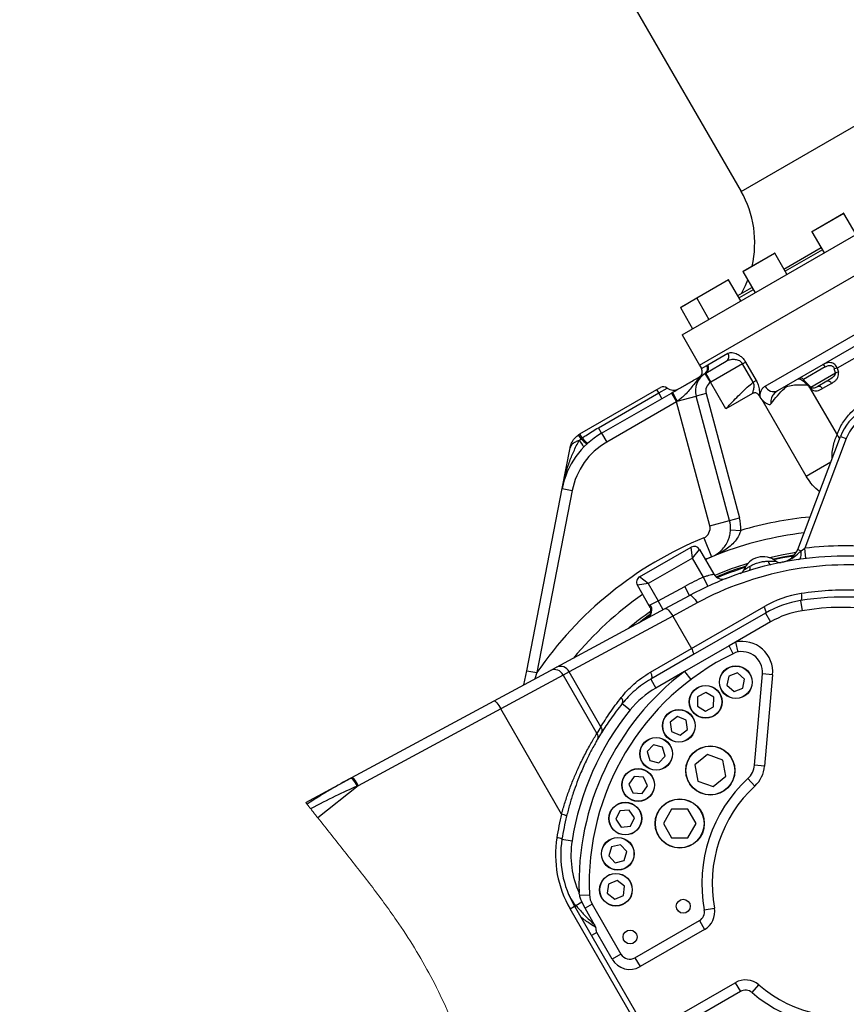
# Model space of a CAD drawing. Header units: millimetres. Extents: x -7 to 844, y 0 to 594.
# Tile 29 of 137: x 324 to 355, y 248 to 285. Entities that reach past the tile are written whole.
import ezdxf

# ---------------------------------------------------------------- set-up
doc = ezdxf.new("R2010")
doc.units = ezdxf.units.MM
doc.styles.add('SLDTEXTSTYLE2', font='HYSWLONGFANGSONG.TTF', dxfattribs={"bigfont": 'bigfont'})
doc.styles.add('SLDTEXTSTYLE3', font='HYSWLONGFANGSONG.TTF')
doc.dimstyles.new('SLDDIMSTYLE1', dxfattribs={"dimtxt": 9.875366, "dimasz": 4.884615, "dimexe": 0, "dimexo": 0.0625, "dimgap": 2.468842, "dimtad": 2, "dimlfac": 13, "dimrnd": 1e-09, "dimzin": 12, "dimdsep": 46, "dimtxsty": 'SLDTEXTSTYLE3', "dimsah": 1, "dimcen": 0.09, "dimadec": 0, "dimazin": 3, "dimtfac": 1, "dimtdec": 3, "dimtofl": 0, "dimtmove": 0, "dimatfit": 3, "dimfxl": 1, "dimfrac": 2, "dimtolj": 1, "dimtzin": 12, "dimarcsym": 0})
doc.dimstyles.new('SLDDIMSTYLE13', dxfattribs={"dimtxt": 9.875366, "dimasz": 4.884615, "dimexe": 0, "dimexo": 0.0625, "dimgap": 2.468842, "dimtad": 0, "dimtih": 1, "dimtoh": 1, "dimlfac": 5, "dimrnd": 1e-09, "dimzin": 12, "dimdsep": 46, "dimtxsty": 'SLDTEXTSTYLE3', "dimblk1": 'NONE', "dimblk2": 'NONE', "dimsah": 1, "dimcen": 0, "dimadec": 0, "dimazin": 3, "dimtfac": 1, "dimtdec": 3, "dimtofl": 0, "dimtmove": 0, "dimatfit": 3, "dimldrblk": 'NONE', "dimfxl": 1, "dimfrac": 2, "dimtolj": 1, "dimtzin": 12, "dimarcsym": 0})
doc.dimstyles.new('SLDDIMSTYLE14', dxfattribs={"dimtxt": 9.875366, "dimasz": 4.884615, "dimexe": 0, "dimexo": 0.0625, "dimgap": 2.468842, "dimtad": 0, "dimtih": 1, "dimtoh": 1, "dimlfac": 5, "dimrnd": 1e-09, "dimzin": 12, "dimdsep": 46, "dimtxsty": 'SLDTEXTSTYLE3', "dimblk1": 'NONE', "dimblk2": 'NONE', "dimsah": 1, "dimcen": 0, "dimadec": 0, "dimazin": 3, "dimtfac": 1, "dimtdec": 3, "dimtmove": 0, "dimatfit": 3, "dimldrblk": 'NONE', "dimfxl": 1, "dimfrac": 2, "dimtolj": 1, "dimtzin": 12, "dimarcsym": 0})
doc.dimstyles.new('SLDDIMSTYLE15', dxfattribs={"dimtxt": 9.875366, "dimasz": 4.884615, "dimexe": 0, "dimexo": 0.0625, "dimgap": 2.468842, "dimtad": 0, "dimtih": 1, "dimtoh": 1, "dimlfac": 5, "dimrnd": 1e-09, "dimzin": 12, "dimdsep": 46, "dimtxsty": 'SLDTEXTSTYLE3', "dimblk1": 'NONE', "dimblk2": 'NONE', "dimsah": 1, "dimcen": 0, "dimadec": 0, "dimazin": 3, "dimtfac": 1, "dimtdec": 3, "dimtmove": 0, "dimatfit": 3, "dimldrblk": 'NONE', "dimfxl": 1, "dimfrac": 2, "dimtolj": 1, "dimtzin": 12, "dimarcsym": 0})
doc.dimstyles.new('SLDDIMSTYLE2', dxfattribs={"dimtxt": 8.4646, "dimasz": 4.884615, "dimexe": 0, "dimexo": 0.0625, "dimgap": 2.11615, "dimtad": 2, "dimlfac": 13, "dimrnd": 1e-09, "dimzin": 12, "dimdsep": 46, "dimtxsty": 'SLDTEXTSTYLE3', "dimsah": 1, "dimcen": 0.09, "dimadec": 0, "dimazin": 3, "dimtfac": 1, "dimtdec": 3, "dimtofl": 0, "dimtmove": 0, "dimatfit": 3, "dimfxl": 1, "dimfrac": 2, "dimtolj": 1, "dimtzin": 12, "dimarcsym": 0})
doc.dimstyles.new('SLDDIMSTYLE8', dxfattribs={"dimtxt": 9.875366, "dimasz": 4.884615, "dimexe": 0, "dimexo": 0.0625, "dimgap": 2.468842, "dimtad": 0, "dimtih": 1, "dimtoh": 1, "dimlfac": 3, "dimrnd": 1e-09, "dimzin": 12, "dimdsep": 46, "dimtxsty": 'SLDTEXTSTYLE3', "dimblk1": 'NONE', "dimblk2": 'NONE', "dimsah": 1, "dimcen": 0, "dimadec": 0, "dimazin": 3, "dimtol": 1, "dimtp": 0.015, "dimtfac": 1, "dimtdec": 3, "dimtmove": 0, "dimatfit": 3, "dimldrblk": 'NONE', "dimfxl": 1, "dimfrac": 2, "dimtolj": 1, "dimtzin": 12, "dimarcsym": 0})

# ---------------------------------------------------------------- blocks, each defined once
blk = doc.blocks.new('_D')
at = {"color": 7, "linetype": 'Continuous', "lineweight": 18}
for p, q in [((384.751, 252.939), (384.751, 104.223)), ((304.139, 165.644), (304.139, 104.223)), ((384.751, 105.223), (304.139, 105.223))]:
    blk.add_line(p, q, dxfattribs=at)
for points in [[(304.139, 105.223), (309.023, 104.472), (309.023, 105.975)], [(384.751, 105.223), (379.867, 105.975), (379.867, 104.472)]]:
    blk.add_solid(points, dxfattribs=at)
at = {"color": 7, "linetype": 'Continuous', "lineweight": 18, "insert": (335.802, 117.16), "char_height": 9.2604, "attachment_point": 1, "style": 'SLDTEXTSTYLE3'}
blk.add_mtext('1027', dxfattribs=at)
blk = doc.blocks.new('_D_2')
at = {"color": 7, "linetype": 'Continuous', "lineweight": 18}
for p, q in [((446.215, 288.028), (446.215, 84.223)), ((304.139, 165.644), (304.139, 84.223)), ((446.215, 85.223), (304.139, 85.223))]:
    blk.add_line(p, q, dxfattribs=at)
for points in [[(304.139, 85.223), (309.023, 84.472), (309.023, 85.975)], [(446.215, 85.223), (441.331, 85.975), (441.331, 84.472)]]:
    blk.add_solid(points, dxfattribs=at)
at = {"color": 7, "linetype": 'Continuous', "lineweight": 18, "insert": (366.534, 97.16), "char_height": 9.2604, "attachment_point": 1, "style": 'SLDTEXTSTYLE3'}
blk.add_mtext('1847', dxfattribs=at)
blk = doc.blocks.new('_D_7')
at = {"color": 7, "linetype": 'Continuous', "lineweight": 18}
for p, q in [((446.215, 288.028), (425.561, 288.028)), ((426.561, 288.028), (426.561, 158.336)), ((330.94, 158.336), (427.561, 158.336))]:
    blk.add_line(p, q, dxfattribs=at)
for points in [[(426.561, 288.028), (425.81, 283.144), (427.312, 283.144)], [(426.561, 158.336), (427.312, 163.221), (425.81, 163.221)]]:
    blk.add_solid(points, dxfattribs=at)
at = {"color": 7, "linetype": 'Continuous', "lineweight": 18, "insert": (416.329, 215.774), "char_height": 7.9375, "attachment_point": 1, "rotation": 90, "style": 'SLDTEXTSTYLE3'}
blk.add_mtext('1686', dxfattribs=at)
blk = doc.blocks.new('_D_13')
at = {"color": 7, "linetype": 'Continuous', "lineweight": 18}
for p, q in [((285.87, 295.567), (409.462, 295.567)), ((408.462, 295.567), (408.462, 210.182)), ((283.979, 210.182), (409.462, 210.182))]:
    blk.add_line(p, q, dxfattribs=at)
for points in [[(408.462, 295.567), (407.71, 290.682), (409.213, 290.682)], [(408.462, 210.182), (409.213, 215.067), (407.71, 215.067)]]:
    blk.add_solid(points, dxfattribs=at)
at = {"color": 7, "linetype": 'Continuous', "lineweight": 18, "insert": (398.23, 245.466), "char_height": 7.9375, "attachment_point": 1, "rotation": 90, "style": 'SLDTEXTSTYLE3'}
blk.add_mtext('1110', dxfattribs=at)
blk = doc.blocks.new('_D_28')
at = {"color": 7, "linetype": 'Continuous', "lineweight": 18}
blk.add_line((754.604, 285.289), (748.254, 285.289), dxfattribs=at)
at = {"color": 7, "linetype": 'Continuous', "lineweight": 18, "char_height": 9.2604, "attachment_point": 1}
for s, insert, style in [('10H7深15', (669.173, 320.457), 'SLDTEXTSTYLE2'), ('%%c', (657.557, 320.457), 'SLDTEXTSTYLE3'), ('Depth 15', (665.328, 308.23), 'SLDTEXTSTYLE3')]:
    blk.add_mtext(s, dxfattribs=dict(at, insert=insert, style=style))
blk = doc.blocks.new('_None')
blk = doc.blocks.new('_D_45')
at = {"color": 7, "linetype": 'Continuous', "lineweight": 18}
blk.add_line((521.285, 333.673), (471.743, 333.673), dxfattribs=at)
at = {"color": 7, "linetype": 'Continuous', "lineweight": 18, "char_height": 9.2604, "attachment_point": 1}
for s, insert, style in [('H8通', (502.411, 345.611), 'SLDTEXTSTYLE2'), ('%%c', (482.152, 345.611), 'SLDTEXTSTYLE3'), ('2-', (471.743, 345.611), 'SLDTEXTSTYLE3'), ('30', (493.768, 345.611), 'SLDTEXTSTYLE3')]:
    blk.add_mtext(s, dxfattribs=dict(at, insert=insert, style=style))
blk = doc.blocks.new('_D_46')
at = {"color": 7, "linetype": 'Continuous', "lineweight": 18}
blk.add_line((688.896, 334.435), (722.792, 334.435), dxfattribs=at)
at = {"color": 7, "linetype": 'Continuous', "lineweight": 18, "attachment_point": 1}
for s, insert, char_height, style in [('通', (714.149, 346.373), 9.26, 'SLDTEXTSTYLE2'), ('8-', (690.483, 346.373), 9.2604, 'SLDTEXTSTYLE3'), ('M20', (700.893, 346.373), 9.2604, 'SLDTEXTSTYLE3')]:
    blk.add_mtext(s, dxfattribs=dict(at, insert=insert, char_height=char_height, style=style))
blk = doc.blocks.new('_D_55')
at = {"color": 7, "linetype": 'Continuous', "lineweight": 18}
blk.add_line((512.91, 531.632), (472.011, 531.632), dxfattribs=at)
at = {"color": 7, "linetype": 'Continuous', "lineweight": 18, "attachment_point": 1}
for s, insert, char_height, style in [('通', (502.68, 543.569), 9.26, 'SLDTEXTSTYLE2'), ('%%c', (482.421, 543.569), 9.2604, 'SLDTEXTSTYLE3'), ('8-', (472.011, 543.569), 9.2604, 'SLDTEXTSTYLE3'), ('22', (494.037, 543.569), 9.2604, 'SLDTEXTSTYLE3')]:
    blk.add_mtext(s, dxfattribs=dict(at, insert=insert, char_height=char_height, style=style))

msp = doc.modelspace()

# ---------------------------------------------------------------- linework, layer by layer
at = {"color": 7, "linetype": 'Continuous', "lineweight": 25}
for p, q in [((340.209186, 297.236067), (350.765847, 278.951393)), ((348.549625, 273.559233), (366.536307, 283.943849)), ((349.203471, 272.426738), (367.190153, 282.811354)), ((353.475251, 277.468922), (354.61512, 278.127025)), ((355.08332, 277.331464), (354.625627, 278.12421)), ((353.429331, 277.44241), (353.475251, 277.468922)), ((353.426515, 277.431902), (353.884208, 276.639156)), ((351.670324, 271.630399), (361.079251, 277.062645)), ((352.374469, 276.033977), (353.768823, 276.839008)), ((353.81855, 276.752879), (352.424195, 275.947848)), ((350.835868, 275.945074), (352.021653, 276.629687)), ((352.489853, 275.834125), (352.032161, 276.626871)), ((361.200414, 276.688483), (352.139966, 271.457431)), ((349.102966, 274.944582), (350.288754, 275.629197)), ((350.756954, 274.833635), (350.299262, 275.626382)), ((350.833049, 275.934564), (351.290741, 275.141817)), ((350.64157, 275.033487), (351.175357, 275.341669)), ((351.225083, 275.25554), (350.691297, 274.947358)), ((348.494452, 274.593257), (349.102966, 274.944582)), ((349.10015, 274.934074), (349.557842, 274.141328)), ((348.491637, 274.582749), (348.949329, 273.790002)), ((348.549625, 273.559233), (349.203471, 272.426738)), ((355.717457, 273.078781), (354.381675, 272.307566)), ((349.519778, 272.431712), (350.274807, 272.867628)), ((349.203471, 272.426738), (349.280394, 272.293504)), ((349.44063, 272.119547), (350.212438, 272.56515)), ((349.480712, 272.409157), (349.493865, 272.416301)), ((349.493865, 272.416301), (349.49568, 272.417324)), ((349.49568, 272.417324), (349.519778, 272.431712)), ((350.825853, 272.47519), (349.631941, 271.785884)), ((350.825853, 272.47519), (350.935469, 272.538477)), ((351.226046, 271.782035), (350.825853, 272.47519)), ((350.935469, 272.538477), (351.335662, 271.845322)), ((353.920224, 272.35352), (353.113217, 271.887594)), ((354.310841, 272.133782), (354.268249, 272.28696)), ((354.381675, 272.307566), (354.419971, 272.152722)), ((349.414989, 272.104069), (349.44063, 272.119547)), ((349.620117, 271.778721), (349.414989, 272.104069)), ((349.421678, 272.108239), (349.420221, 272.107482)), ((349.427664, 272.11206), (349.427737, 272.111934)), ((347.604655, 271.503662), (347.73789, 271.580585)), ((347.676771, 271.378754), (347.995273, 271.562642)), ((349.631941, 271.785884), (349.620117, 271.778721)), ((350.196895, 270.779714), (349.620117, 271.778721)), ((351.226046, 271.782035), (351.335662, 271.845322)), ((353.102166, 271.881214), (353.385683, 271.599642)), ((353.270766, 271.711063), (353.273112, 271.709192)), ((353.336978, 271.585992), (354.369512, 269.79759)), ((353.372881, 271.548185), (353.336978, 271.585992)), ((353.991306, 271.815718), (353.64789, 271.617446)), ((354.159633, 271.735255), (353.821756, 271.540182)), ((344.717502, 269.836763), (347.604655, 271.503662)), ((345.410848, 270.070523), (347.676771, 271.378754)), ((345.53104, 269.862344), (348.150534, 271.374709)), ((347.676771, 271.378754), (347.604655, 271.503662)), ((347.796963, 271.170575), (347.676771, 271.378754)), ((348.150534, 271.374709), (348.197534, 271.401845)), ((348.150534, 271.374709), (348.342842, 271.041622)), ((348.372963, 271.064235), (349.082226, 271.254282)), ((349.453736, 271.353828), (349.082226, 271.254282)), ((350.332942, 266.586546), (349.082226, 271.254282)), ((349.453736, 271.353828), (350.704452, 266.686091)), ((351.194891, 271.355907), (350.196895, 270.779714)), ((351.452942, 271.268898), (351.480164, 271.221748)), ((351.557629, 271.114504), (351.480164, 271.221748)), ((348.342842, 271.041622), (345.723348, 269.529257)), ((348.372963, 271.064235), (348.342842, 271.041622)), ((349.589922, 266.387454), (348.342842, 271.041622)), ((353.208568, 268.254994), (351.557629, 271.114504)), ((345.53104, 269.862344), (345.410848, 270.070523)), ((344.765446, 269.658902), (344.665484, 269.803888)), ((344.803707, 269.687452), (344.717502, 269.836763)), ((344.765446, 269.658902), (344.803707, 269.687452)), ((345.53104, 269.862344), (345.723348, 269.529257)), ((352.894736, 265.501678), (354.499441, 269.742271)), ((354.499441, 269.742271), (354.715273, 269.660596)), ((344.04911, 267.784755), (344.34702, 269.317366)), ((344.685602, 269.586936), (344.765446, 269.658902)), ((354.715273, 269.660596), (353.155846, 265.539653)), ((342.719093, 260.942409), (344.04911, 267.784755)), ((344.426659, 267.711367), (343.096642, 260.869021)), ((344.04911, 267.784755), (344.426659, 267.711367)), ((349.589922, 266.387454), (350.332942, 266.586546)), ((350.332942, 266.586546), (350.704452, 266.686091)), ((350.370795, 266.229819), (350.754923, 266.210456)), ((349.364082, 265.931946), (349.655422, 265.220021)), ((346.958552, 264.4689), (348.890454, 265.584284)), ((348.949527, 265.174274), (348.890454, 265.584284)), ((348.949527, 265.174274), (349.205691, 265.499817)), ((349.205691, 265.499817), (349.740496, 264.573507)), ((352.894736, 265.501678), (353.027027, 265.451617)), ((353.027027, 265.451617), (353.155846, 265.539653)), ((353.202064, 265.157825), (353.155846, 265.539653)), ((348.949527, 265.174274), (347.284094, 264.212736)), ((349.360421, 264.462586), (348.949527, 265.174274)), ((347.284094, 264.212736), (346.874084, 264.153663)), ((347.32152, 263.378681), (346.874084, 264.153663)), ((347.284094, 264.212736), (346.958552, 264.4689)), ((347.284094, 264.212736), (347.654978, 263.570346)), ((349.521652, 264.113396), (349.360421, 264.462586)), ((347.654978, 263.570346), (348.654403, 264.109562)), ((347.920538, 263.276599), (348.837028, 263.771069)), ((348.837028, 263.771069), (348.654403, 264.109562)), ((347.35691, 263.420442), (347.654978, 263.570346)), ((347.837603, 263.231854), (347.654978, 263.570346)), ((349.11698, 263.488769), (348.20049, 262.994299)), ((353.003686, 263.577119), (353.063591, 263.197197)), ((343.839873, 261.074976), (347.920538, 263.276599)), ((347.352478, 263.31019), (347.32152, 263.378681)), ((348.90533, 261.773479), (351.622674, 263.342338)), ((351.679663, 263.108771), (348.962319, 261.539912)), ((351.679663, 263.108771), (351.87197, 262.775684)), ((348.20049, 262.994299), (344.31096, 260.903027)), ((347.280331, 262.965259), (347.119034, 262.844167)), ((348.20049, 262.994299), (348.90533, 261.773479)), ((351.87197, 262.775684), (350.559439, 262.017894)), ((350.559439, 262.017894), (350.323164, 261.88148)), ((350.559439, 262.017894), (350.640536, 261.641925)), ((347.363971, 260.883574), (348.90533, 261.773479)), ((348.962319, 261.539912), (347.374718, 260.62331)), ((350.323164, 261.88148), (348.647394, 260.913974)), ((341.502381, 259.813839), (343.612537, 260.952322)), ((342.61657, 260.414972), (342.719093, 260.942409)), ((342.719093, 260.942409), (343.096642, 260.869021)), ((343.612537, 260.952322), (343.839873, 261.074976)), ((344.31096, 260.903027), (344.083624, 260.780373)), ((345.504882, 258.835093), (344.31096, 260.903027)), ((348.647394, 260.913974), (347.567026, 260.290223)), ((348.647394, 260.913974), (348.879457, 260.607256)), ((350.634126, 260.85672), (350.302436, 260.739114)), ((350.901821, 260.62827), (350.634126, 260.85672)), ((351.268678, 257.389863), (351.569034, 260.822946)), ((351.952186, 260.789424), (351.569034, 260.822946)), ((344.083624, 260.780373), (341.742846, 259.50874)), ((344.083624, 260.780373), (345.352752, 258.582178)), ((347.374718, 260.62331), (347.567026, 260.290223)), ((350.302436, 260.739114), (350.23844, 260.393059)), ((350.837825, 260.282215), (350.901821, 260.62827)), ((351.952186, 260.789424), (351.65183, 257.356341)), ((349.445396, 260.126167), (349.136186, 259.958122)), ((349.745532, 259.942407), (349.445396, 260.126167)), ((350.23844, 260.393059), (350.506134, 260.164609)), ((350.506134, 260.164609), (350.837825, 260.282215)), ((336.151202, 256.926741), (341.502381, 259.813839)), ((346.307106, 259.710847), (346.606175, 259.469006)), ((349.136186, 259.958122), (349.127113, 259.606316)), ((349.736459, 259.590601), (349.745532, 259.942407)), ((341.742846, 259.50874), (336.391668, 256.621642)), ((344.026125, 255.553986), (341.742846, 259.50874)), ((349.127113, 259.606316), (349.42725, 259.422555)), ((349.42725, 259.422555), (349.736459, 259.590601)), ((348.385584, 259.218651), (348.10647, 259.004303)), ((348.10647, 259.004303), (348.152543, 258.655409)), ((348.710772, 259.084104), (348.385584, 259.218651)), ((348.756845, 258.73521), (348.710772, 259.084104)), ((348.152543, 258.655409), (348.477731, 258.520862)), ((348.477731, 258.520862), (348.756845, 258.73521)), ((347.480787, 258.156516), (347.238641, 257.901144)), ((347.238641, 257.901144), (347.338726, 257.563753)), ((347.823019, 258.074496), (347.480787, 258.156516)), ((347.923104, 257.737105), (347.823019, 258.074496)), ((347.338726, 257.563753), (347.680958, 257.481733)), ((347.680958, 257.481733), (347.923104, 257.737105)), ((349.506498, 257.79764), (349.035086, 257.402078)), ((350.08477, 257.587166), (349.506498, 257.79764)), ((350.19163, 256.98113), (350.08477, 257.587166)), ((349.035086, 257.402078), (349.141946, 256.796043)), ((351.65183, 257.356341), (351.268678, 257.389863)), ((334.420472, 255.992967), (336.111877, 256.905524)), ((336.111877, 256.905524), (336.151202, 256.926741)), ((346.753285, 256.965916), (346.554068, 256.675808)), ((347.104134, 256.938444), (346.753285, 256.965916)), ((347.255766, 256.620863), (347.104134, 256.938444)), ((349.141946, 256.796043), (349.720218, 256.585569)), ((349.720218, 256.585569), (350.19163, 256.98113)), ((351.024707, 256.892207), (351.285874, 256.609858)), ((336.391668, 256.621642), (334.87195, 255.41739)), ((346.554068, 256.675808), (346.705701, 256.358228)), ((346.705701, 256.358228), (347.05655, 256.330755)), ((347.05655, 256.330755), (347.255766, 256.620863)), ((346.22099, 255.676169), (346.069609, 255.358468)), ((346.571817, 255.703919), (346.22099, 255.676169)), ((346.771263, 255.413969), (346.571817, 255.703919)), ((348.156916, 255.734851), (347.849224, 255.201912)), ((348.772301, 255.734851), (348.156916, 255.734851)), ((349.079993, 255.201912), (348.772301, 255.734851)), ((346.069609, 255.358468), (346.269055, 255.068518)), ((346.619882, 255.096268), (346.771263, 255.413969)), ((346.269055, 255.068518), (346.619882, 255.096268)), ((347.849224, 255.201912), (348.156916, 254.668973)), ((348.772301, 254.668973), (349.079993, 255.201912)), ((344.042706, 254.61331), (344.422646, 254.553524)), ((348.156916, 254.668973), (348.772301, 254.668973)), ((345.897009, 254.319031), (345.797191, 253.98156)), ((346.239176, 254.401321), (345.897009, 254.319031)), ((346.481525, 254.146141), (346.239176, 254.401321)), ((346.381707, 253.80867), (346.481525, 254.146141)), ((345.797191, 253.98156), (346.03954, 253.72638)), ((346.03954, 253.72638), (346.381707, 253.80867)), ((344.018909, 253.596066), (344.018081, 253.603508)), ((346.114401, 253.062723), (345.78932, 252.927919)), ((346.393685, 252.848596), (346.114401, 253.062723)), ((345.78932, 252.927919), (345.743523, 252.578989)), ((346.347888, 252.499666), (346.393685, 252.848596)), ((344.70801, 252.50506), (345.074754, 252.52103)), ((345.743523, 252.578989), (346.022807, 252.364862)), ((346.022807, 252.364862), (346.347888, 252.499666)), ((344.346095, 251.99703), (344.511243, 252.092378)), ((348.697521, 244.460138), (344.346095, 251.99703)), ((344.511243, 252.092378), (348.862669, 244.555487)), ((344.56078, 252.120978), (344.791916, 252.254425)), ((344.910616, 252.016032), (344.791916, 252.254425)), ((345.280305, 251.375709), (344.910614, 252.016031)), ((345.177084, 252.169877), (344.910616, 252.016032)), ((345.177084, 252.169877), (346.258356, 250.297058)), ((349.387081, 251.95539), (349.76522, 252.02567)), ((346.783751, 250.156279), (349.201249, 251.552022)), ((349.201249, 251.552022), (349.393556, 251.218936)), ((345.280305, 251.375709), (345.317763, 251.289632)), ((349.393556, 251.218936), (346.976058, 249.823193)), ((345.92527, 250.104751), (345.348346, 251.104011)), ((346.258356, 250.297058), (345.92527, 250.104751)), ((346.783751, 250.156279), (346.976058, 249.823193)), ((348.129904, 247.824672), (350.547403, 249.220416)), ((350.547403, 249.220416), (350.73971, 248.887329)), ((351.181952, 248.84658), (351.431887, 249.138919)), ((350.73971, 248.887329), (348.322212, 247.491586))]:
    msp.add_line(p, q, dxfattribs=at)
at = {"color": 8, "linetype": 'Continuous', "lineweight": 25}
for p, q in [((350.765847, 278.951393), (360.758448, 284.720624)), ((354.625627, 278.12421), (353.472951, 277.458712)), ((353.472951, 277.458712), (353.426515, 277.431902)), ((352.032161, 276.626871), (350.833053, 275.934566)), ((350.299262, 275.626382), (349.10015, 274.934074)), ((349.10015, 274.934074), (348.491637, 274.582749)), ((349.280394, 272.293504), (349.480712, 272.409157)), ((353.385643, 271.599618), (354.310841, 272.133782)), ((353.208568, 268.254994), (354.140167, 268.792853)), ((343.096642, 260.869021), (343.019585, 260.632409)), ((345.348346, 251.104011), (345.148494, 250.988626))]:
    msp.add_line(p, q, dxfattribs=at)
at = {"color": 7, "linetype": 'Continuous', "lineweight": 25, "flags": 128}
for points in [[(351.014282, 275.620659), (350.92078, 275.402861), (350.765847, 275.105239)], [(352.836117, 265.380188), (352.353112, 265.298919), (351.829616, 265.188741)], [(351.95171, 265.13771), (352.331627, 265.216543), (352.775872, 265.293278)], [(352.736899, 265.248268), (352.338856, 265.178767), (352.001363, 265.109333)], [(352.942132, 265.123549), (352.963923, 265.132449), (352.983445, 265.152434), (353.000116, 265.182908), (353.013439, 265.222962), (353.023016, 265.271402), (353.028563, 265.326785), (353.029913, 265.387459), (353.027027, 265.451617)], [(351.086653, 264.857674), (351.091152, 264.827672), (351.093722, 264.799759), (351.094307, 264.774531), (351.092895, 264.752525), (351.089517, 264.734212), (351.084243, 264.719983), (351.077188, 264.710141), (351.068501, 264.704897)], [(348.837028, 263.771069), (348.859686, 263.774986), (348.888426, 263.765885), (348.922155, 263.744111), (348.959591, 263.710493), (348.99931, 263.666308), (349.039803, 263.613237), (349.07953, 263.553298), (349.11698, 263.488769)], [(353.026138, 263.838787), (353.033659, 263.791122), (353.038297, 263.744067), (353.03985, 263.699679), (353.038251, 263.659899), (353.033568, 263.626468), (353.026008, 263.600845), (353.015899, 263.584152), (353.003686, 263.577119)], [(346.914762, 262.733957), (347.071519, 262.856234), (347.330616, 263.049773)], [(347.920538, 263.276599), (347.943196, 263.280516), (347.971935, 263.271414), (348.005665, 263.249641), (348.0431, 263.216023), (348.08282, 263.171838), (348.123313, 263.118767), (348.16304, 263.058828), (348.20049, 262.994299)], [(351.622674, 263.342338), (351.644062, 263.302701), (351.662385, 263.263291), (351.676937, 263.225624), (351.687159, 263.191146), (351.69266, 263.161183), (351.693227, 263.136886), (351.688838, 263.119188), (351.679663, 263.108771)], [(348.90533, 261.773479), (348.926719, 261.733842), (348.945041, 261.694432), (348.959593, 261.656765), (348.969816, 261.622287), (348.975316, 261.592324), (348.975883, 261.568027), (348.971494, 261.550329), (348.962319, 261.539912)], [(347.363971, 260.883574), (347.38447, 260.843424), (347.400161, 260.802496), (347.41044, 260.762361), (347.414912, 260.724563), (347.413406, 260.690554), (347.405978, 260.661642), (347.392915, 260.638936), (347.374718, 260.62331)], [(341.502381, 259.813839), (341.517294, 259.813541), (341.538612, 259.800329), (341.565519, 259.774707), (341.59699, 259.737654), (341.631821, 259.690585), (341.668683, 259.635296), (341.706169, 259.5739), (341.742846, 259.50874)], [(336.111877, 256.905524), (336.126562, 256.905208), (336.147579, 256.892143), (336.174135, 256.866821), (336.205229, 256.830195), (336.239688, 256.783649), (336.276215, 256.728935), (336.313431, 256.668117), (336.349933, 256.603488)], [(336.151202, 256.926741), (336.166116, 256.926443), (336.187433, 256.913231), (336.214341, 256.887609), (336.245811, 256.850556), (336.280642, 256.803486), (336.317505, 256.748198), (336.35499, 256.686802), (336.391668, 256.621642)]]:
    msp.add_lwpolyline(points, dxfattribs=at)
at = {"color": 8, "linetype": 'Continuous', "lineweight": 25, "flags": 128}
msp.add_lwpolyline([(353.273112, 271.709192), (353.273717, 271.708515), (353.275716, 271.705071), (353.276743, 271.700761), (353.276792, 271.69562), (353.275861, 271.689693), (353.273958, 271.683029), (353.2711, 271.675687), (353.26731, 271.667728)], dxfattribs=at)
at = {"color": 7, "linetype": 'Continuous', "lineweight": 25}
for centre, radius in [((350.57013, 260.510665), 0.615385), ((350.57013, 260.510665), 0.607692), ((349.436323, 259.774361), 0.615385), ((349.436323, 259.774361), 0.607692), ((348.431657, 258.869757), 0.615385), ((348.431657, 258.869757), 0.607692), ((347.580873, 257.819125), 0.615385), ((347.580873, 257.819125), 0.607692), ((349.613358, 257.191604), 0.923077), ((349.613358, 257.191604), 0.915385), ((346.904917, 256.648336), 0.615385), ((346.904917, 256.648336), 0.607692), ((346.420436, 255.386219), 0.615385), ((346.420436, 255.386219), 0.607692), ((348.464609, 255.201912), 0.923077), ((348.464609, 255.201912), 0.915385), ((346.139358, 254.06385), 0.615385), ((346.139358, 254.06385), 0.607692), ((346.068604, 252.713793), 0.615385), ((346.068604, 252.713793), 0.607692), ((348.597507, 252.091683), 0.261538), ((346.598987, 250.937837), 0.261538)]:
    msp.add_circle(centre, radius, dxfattribs=at)
at = {"color": 7, "linetype": 'Continuous', "lineweight": 18}
for centre, radius, start, end in [((280.677657, 210.182292), 183.538462, 30, 171.45435339), ((354.464036, 253.210041), 98.135872, 20.78106045, 194.20803626)]:
    msp.add_arc(centre, radius, start, end, dxfattribs=at)
at = {"color": 7, "linetype": 'Continuous', "lineweight": 25}
for centre, radius, start, end in [((347.43498, 277.028316), 3.846154, 346.6836972, 30), ((354.618966, 278.120364), 0.007692, 30, 120), ((353.433177, 277.435748), 0.007692, 120, 210), ((352.025499, 276.623025), 0.007692, 30, 120), ((350.2926, 275.622536), 0.007692, 30, 120), ((350.839711, 275.93841), 0.007692, 120, 210), ((349.106812, 274.93792), 0.007692, 120, 210), ((348.498299, 274.586595), 0.007692, 120, 210), ((350.091344, 272.747788), 0.219136, 303.5454373, 33.1529899), ((349.080542, 272.178119), 0.230769, 300, 30), ((349.296595, 272.300154), 0.228923, 302.6860794, 30.4884127), ((349.299843, 272.30081), 0.227876, 302.3204242, 30.7506035), ((349.324065, 272.315218), 0.22776, 300.7832096, 30.762361), ((353.759129, 272.286013), 0.174667, 22.7362576, 61.7871899), ((354.430579, 271.715893), 0.593691, 94.7249921, 105.868165), ((349.825246, 271.453373), 0.769231, 122.2310156, 195), ((377.392655, 287.924568), 32.110969, 209.485288, 210.1715666), ((353.004679, 271.78107), 0.152079, 44.4635273, 119.7291816), ((354.463461, 271.578283), 0.576083, 94.3295646, 105.3626029), ((347.853274, 271.380733), 0.230769, 52.0243128, 120), ((348.231937, 271.865823), 0.384615, 232.0243128, 300), ((349.825246, 271.453373), 0.384615, 122.2310156, 195), ((351.993084, 271.782686), 0.356883, 205.2593567, 294.3034613), ((353.48974, 271.703785), 0.153846, 224.3622984, 241.9575028), ((353.694221, 271.487449), 0.138007, 22.4640612, 109.615973), ((354.032348, 271.685276), 0.136746, 21.4375327, 107.4656102), ((350.204407, 272.230277), 2.171137, 202.4307092, 212.4840412), ((356.298046, 269.061651), 1.923077, 9.2726018, 159.2726018), ((356.298046, 269.061651), 1.692308, 9.2726018, 159.2726018), ((347.069502, 267.19765), 3.076923, 120, 169), ((345.102118, 269.17059), 0.769231, 120, 124.5846914), ((345.750599, 270.457415), 1.220429, 219.1161797, 232.7707263), ((347.069502, 267.19765), 2.692308, 120, 169), ((344.385086, 269.190213), 0.497694, 17.4002943, 52.8561561), ((346.203046, 270.908947), 1.905073, 221.0081393, 229.8819913), ((349.218412, 266.287908), 0.384615, 292.2557778, 15), ((349.218412, 266.287908), 1.153846, 357.1143004, 15), ((349.218412, 266.287908), 1.538462, 357.1143004, 15), ((354.681037, 252.939317), 13.269231, 96.7226204, 111.0275947), ((354.681037, 252.939317), 14.038462, 112.2557778, 145.607733), ((349.005839, 265.384432), 0.230769, 30, 120), ((354.681037, 252.939317), 12.692308, 83.8502138, 96.9017126), ((354.681037, 252.939317), 12.307692, 83.8502138, 118.3480009), ((352.175294, 265.773925), 0.769231, 281.0470842, 339.2726018), ((354.778363, 252.995509), 11.923077, 82.9464155, 118.3480009), ((354.681037, 252.939317), 12.576923, 106.8960475, 112.94916), ((354.681037, 252.939317), 12.5, 107.3880893, 112.8004486), ((351.595117, 264.456125), 0.769231, 51.1094791, 158.8905209), ((351.973971, 265.076464), 0.188798, 185.774051, 235.4491944), ((352.222952, 265.234472), 0.230769, 231.1094791, 281.305694), ((350.073583, 264.765815), 0.384615, 210, 291.285258), ((354.681037, 252.939317), 12.461538, 107.5823858, 112.6870835), ((350.662223, 264.816276), 0.230769, 288.694306, 338.8905209), ((347.073936, 264.269048), 0.230769, 120, 210), ((354.681037, 252.939317), 12.692308, 114.7840914, 118.3480009), ((354.681037, 252.939317), 13.269231, 124.988542, 140.2940422), ((353.661136, 259.811619), 4.076923, 98.9605302, 120), ((354.739433, 252.973032), 11, 88.1937391, 98.9605302), ((347.05394, 263.220325), 0.363094, 302.8830925, 33.4454236), ((353.602739, 259.777904), 3.846154, 98.9605302, 120), ((354.681037, 252.939317), 10.769231, 88.1937391, 98.9605302), ((354.681037, 252.939317), 12.576923, 125.5539081, 130.2245582), ((353.602739, 259.777904), 3.461538, 98.9605302, 120), ((354.681037, 252.939317), 10.384615, 66.8481824, 98.9605302), ((350.80273, 260.889989), 1.153846, 355, 102.1723071), ((354.681037, 252.939317), 9.615385, 116.0029386, 182.4932616), ((342.998831, 258.224444), 8.18656, 24.2080418, 26.5329395), ((350.80273, 260.889989), 0.769231, 355, 116.0029386), ((343.759439, 260.623499), 0.360146, 25.8225729, 114.0727848), ((343.986775, 260.746152), 0.360146, 25.8225729, 114.0727848), ((354.681037, 252.939317), 10, 127.1112303, 181.9941929), ((349.297795, 257.292443), 3.461538, 120, 141.0394698), ((346.148047, 259.800861), 0.182762, 330.4936722, 48.4701876), ((354.681037, 252.939317), 10.384615, 141.0394698, 171.0575587), ((354.854114, 253.039243), 11, 148.2040713, 149.741428), ((345.207441, 258.454835), 0.193213, 332.6161919, 41.2297133), ((354.681037, 252.939317), 10.769231, 148.2040713, 149.741428), ((345.357165, 258.707756), 0.195026, 331.1242183, 40.7623875), ((350.502374, 257.456905), 0.769231, 312.7680944, 355), ((350.502374, 257.456905), 1.153846, 312.7680944, 355), ((354.681037, 252.939317), 5.384615, 132.7680944, 190.5287794), ((354.681037, 252.939317), 5, 132.7680944, 190.5287794), ((354.715741, 252.959353), 11, 166.3567547, 171.0575587), ((343.971106, 255.135462), 0.422124, 54.5927534, 82.5109185), ((354.681037, 252.939317), 10.769231, 166.3567547, 171.0575587), ((347.876814, 254.035491), 4.076923, 171.0575587, 210), ((343.823608, 254.217919), 0.452037, 61.0078355, 86.7232772), ((347.84211, 254.015455), 3.846154, 171.0575587, 210), ((347.84211, 254.015455), 3.461538, 171.0575587, 204.2935954), ((345.843257, 252.554493), 0.769231, 182.4932616, 210), ((349.008941, 251.885109), 0.384615, 300, 10.5287794), ((349.008941, 251.885109), 0.769231, 300, 10.5287794), ((346.591443, 250.489366), 0.769231, 210, 300), ((346.591443, 250.489366), 0.384615, 210, 300), ((354.681037, 252.939317), 10.384615, 248.9424413, 342.006878), ((350.932018, 248.554242), 0.769231, 49.4712206, 120), ((354.681037, 252.939317), 5, 229.4712206, 287.2319056), ((350.932018, 248.554242), 0.384615, 49.4712206, 120), ((354.681037, 252.939317), 5.384615, 229.4712206, 287.2319056)]:
    msp.add_arc(centre, radius, start, end, dxfattribs=at)
at = {"color": 8, "linetype": 'Continuous', "lineweight": 25}
for centre, radius, start, end in [((349.283974, 272.292789), 0.228577, 305.0512635, 30.6038723), ((353.324586, 271.583503), 0.059831, 323.8225395, 8.4078641), ((354.148277, 269.529116), 0.347884, 22.6171981, 50.5098367), ((354.681037, 252.939317), 13.839708, 95.5024457, 106.480244), ((344.305983, 252.184134), 0.262507, 330.1585667, 346.0788979)]:
    msp.add_arc(centre, radius, start, end, dxfattribs=at)
at = {"color": 7, "linetype": 'Continuous', "lineweight": 25}
for centre, major_axis, ratio, start_param, end_param in [((332.779259, 253.796421), (5.093065, 3.690634), 0.128604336, 0.768284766, 1.141016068), ((332.779259, 253.796421), (5.434768, 3.255846), 0.128655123, 0.77960809, 1.152483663), ((336.23545, 256.535171), (4.120135, 1.792825), 0.003777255, 1.531227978, 1.541362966)]:
    msp.add_ellipse(centre, major_axis=major_axis, ratio=ratio, start_param=start_param, end_param=end_param, dxfattribs=at)
for points, knots in [([(350.825853, 272.47519), (350.81364, 272.493027), (350.794164, 272.521474), (350.742202, 272.566192), (350.652329, 272.613174), (350.503307, 272.639264), (350.344239, 272.626236), (350.251548, 272.583276), (350.212438, 272.56515)], [0, 0, 0, 0, 0.074221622, 0.11836564, 0.246956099, 0.464766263, 0.774162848, 1, 1, 1, 1]), ([(350.274807, 272.867628), (350.309897, 272.881219), (350.368959, 272.904094), (350.476282, 272.893251), (350.593454, 272.857863), (350.719893, 272.785611), (350.846913, 272.671962), (350.905834, 272.583148), (350.935469, 272.538477)], [0, 0, 0, 0, 0.212982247, 0.358477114, 0.503883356, 0.71853883, 0.858433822, 1, 1, 1, 1]), ([(354.381675, 272.307566), (354.3696, 272.334324), (354.345155, 272.388496), (354.285503, 272.451185), (354.214758, 272.493937), (354.125447, 272.518315), (353.995291, 272.514622), (353.899819, 272.468192), (353.841703, 272.439929)], [0, 0, 0, 0, 0.133489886, 0.270262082, 0.397460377, 0.52336908, 0.70986014, 1, 1, 1, 1]), ([(353.920224, 272.35352), (353.923121, 272.355173), (353.961497, 272.377071), (354.027895, 272.406381), (354.113381, 272.414922), (354.171493, 272.401827), (354.215308, 272.376197), (354.250126, 272.337053), (354.262205, 272.303667), (354.268249, 272.28696)], [0, 0, 0, 0, 0.023978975, 0.3176258, 0.504084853, 0.623798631, 0.742552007, 0.871173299, 1, 1, 1, 1]), ([(348.197534, 271.401845), (348.249402, 271.431791), (348.364153, 271.498042), (348.538056, 271.598445), (348.735821, 271.712625), (348.937957, 271.829328), (349.130205, 271.940323), (349.266276, 272.018883), (349.353309, 272.069132), (349.38927, 272.089894), (349.400696, 272.096491)], [0, 0, 0, 0, 0.097970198, 0.216746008, 0.338889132, 0.507979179, 0.683542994, 0.865536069, 0.957274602, 1, 1, 1, 1]), ([(349.420221, 272.107482), (349.339167, 272.048389), (349.176654, 271.929907), (349.005062, 271.714715), (348.857637, 271.519679), (348.725624, 271.367361), (348.593081, 271.242378), (348.482167, 271.148228), (348.406242, 271.089831), (348.372963, 271.064235)], [0, 0, 0, 0, 0.206678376, 0.414388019, 0.573684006, 0.732482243, 0.828779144, 0.924952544, 1, 1, 1, 1]), ([(349.420221, 272.107482), (349.417642, 272.106059), (349.411074, 272.102435), (349.404617, 272.098736), (349.400696, 272.096491)], [0, 0, 0, 0, 0.392793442, 1, 1, 1, 1]), ([(352.929263, 271.913132), (352.938983, 271.913609), (352.949881, 271.914144), (352.994001, 271.895781), (353.034577, 271.87506), (353.100488, 271.829847), (353.167896, 271.771234), (353.217327, 271.719942), (353.244087, 271.687802), (353.252371, 271.677853)], [0, 0, 0, 0, 0.3031623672, 0.3399220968, 0.4977397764, 0.6711619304, 0.8050142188, 0.939637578, 1, 1, 1, 1]), ([(354.310841, 272.133782), (354.309589, 272.117672), (354.308139, 272.099016), (354.29161, 272.055828), (354.256199, 272.004729), (354.151963, 271.909369), (354.059223, 271.855308), (353.991306, 271.815718)], [0, 0, 0, 0, 0.093843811, 0.108679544, 0.279314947, 0.472213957, 1, 1, 1, 1]), ([(354.159633, 271.735255), (354.191562, 271.75432), (354.25531, 271.792385), (354.338139, 271.863256), (354.400143, 271.950703), (354.434025, 272.048784), (354.424205, 272.121405), (354.419971, 272.152722)], [0, 0, 0, 0, 0.230990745, 0.461196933, 0.655054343, 0.851245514, 1, 1, 1, 1]), ([(350.196895, 270.779714), (350.197756, 270.780628), (350.240581, 270.82611), (350.432618, 271.030116), (350.696679, 271.3051), (350.997362, 271.592647), (351.149829, 271.718915), (351.226046, 271.782035)], [0, 0, 0, 0, 0.002583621, 0.128480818, 0.576255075, 0.788171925, 1, 1, 1, 1]), ([(351.194891, 271.355907), (351.209574, 271.398399), (351.239331, 271.484511), (351.258275, 271.607738), (351.252764, 271.711639), (351.23398, 271.761132), (351.226046, 271.782035)], [0, 0, 0, 0, 0.3349501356, 0.6788023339, 0.8643417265, 1, 1, 1, 1]), ([(351.335662, 271.845322), (351.361932, 271.791446), (351.42128, 271.669735), (351.459994, 271.464125), (351.455465, 271.338756), (351.452942, 271.268898)], [0, 0, 0, 0, 0.260169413, 0.587749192, 1, 1, 1, 1]), ([(351.480164, 271.221748), (351.479873, 271.235623), (351.47878, 271.287709), (351.488358, 271.371298), (351.520558, 271.472615), (351.57786, 271.565201), (351.639149, 271.608417), (351.670324, 271.630399)], [0, 0, 0, 0, 0.071018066, 0.266601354, 0.467653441, 0.729217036, 1, 1, 1, 1]), ([(351.895852, 270.977542), (351.975323, 271.077371), (352.136501, 271.279836), (352.325695, 271.489358), (352.437203, 271.590131), (352.459956, 271.610693)], [0, 0, 0, 0, 0.436358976, 0.884993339, 1, 1, 1, 1]), ([(352.381262, 271.596743), (352.381423, 271.596836), (352.401018, 271.608103), (352.427311, 271.614018), (352.45675, 271.61102), (352.459956, 271.610693)], [0, 0, 0, 0, 0.007335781, 0.89191138, 1, 1, 1, 1]), ([(352.459956, 271.610693), (352.543761, 271.632214), (352.713552, 271.675815), (352.984973, 271.693399), (353.15609, 271.683451), (353.252371, 271.677853)], [0, 0, 0, 0, 0.298860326, 0.605496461, 1, 1, 1, 1]), ([(353.131083, 271.848334), (353.125442, 271.853817), (353.113688, 271.865241), (353.113993, 271.869269), (353.114152, 271.871364)], [0, 0, 0, 0, 0.479865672, 1, 1, 1, 1]), ([(353.252371, 271.677853), (353.253893, 271.677467), (353.257599, 271.676527), (353.262804, 271.672595), (353.266014, 271.669128), (353.26731, 271.667728)], [0, 0, 0, 0, 0.293346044, 0.714556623, 1, 1, 1, 1]), ([(353.26731, 271.667728), (353.289164, 271.642108), (353.312402, 271.614865), (353.335596, 271.587615), (353.336978, 271.585992)], [0, 0, 0, 0, 0.940433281, 1, 1, 1, 1]), ([(353.372881, 271.548185), (353.375823, 271.54517), (353.397127, 271.523337), (353.451804, 271.483094), (353.536331, 271.455522), (353.632667, 271.457866), (353.72765, 271.487818), (353.790347, 271.522704), (353.821756, 271.540182)], [0, 0, 0, 0, 0.019936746, 0.144371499, 0.334826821, 0.52306734, 0.76106726, 1, 1, 1, 1]), ([(353.64789, 271.617446), (353.602861, 271.591177), (353.542445, 271.555931), (353.465871, 271.551925), (353.429769, 271.557485), (353.409134, 271.573601), (353.406416, 271.575724)], [0, 0, 0, 0, 0.5916990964, 0.7938798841, 0.9728545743, 1, 1, 1, 1]), ([(351.452942, 271.268898), (351.437529, 271.291379), (351.409853, 271.331747), (351.352555, 271.369295), (351.295454, 271.383867), (351.24117, 271.378715), (351.20978, 271.363245), (351.194891, 271.355907)], [0, 0, 0, 0, 0.265998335, 0.47763623, 0.657461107, 0.837528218, 1, 1, 1, 1]), ([(352.139966, 271.457431), (352.082025, 271.416982), (351.98374, 271.34837), (351.90501, 271.213245), (351.883575, 271.113258), (351.88304, 271.039268), (351.890974, 271.001042), (351.895852, 270.977542)], [0, 0, 0, 0, 0.3830043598, 0.6496880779, 0.8249512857, 0.8923856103, 1, 1, 1, 1]), ([(351.557629, 271.114504), (351.604712, 271.06894), (351.66549, 271.010123), (351.758497, 270.962625), (351.804675, 270.946396), (351.84224, 270.944076), (351.866334, 270.950507), (351.883669, 270.963021), (351.892221, 270.973215), (351.895852, 270.977542)], [0, 0, 0, 0, 0.482782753, 0.62321698, 0.775345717, 0.843484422, 0.900631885, 0.957813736, 1, 1, 1, 1]), ([(354.369512, 269.79759), (354.398289, 269.874803), (354.455843, 270.029234), (354.575011, 270.246029), (354.718519, 270.451482), (354.914062, 270.667524), (355.172237, 270.886252), (355.407172, 271.003575), (355.525923, 271.062878)], [0, 0, 0, 0, 0.14247017, 0.284946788, 0.431792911, 0.578622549, 0.787009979, 1, 1, 1, 1]), ([(344.803707, 269.687452), (344.851567, 269.720042), (345.049387, 269.854742), (345.254989, 269.97748), (345.410848, 270.070523)], [0, 0, 0, 0, 0.241939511, 1, 1, 1, 1]), ([(344.34702, 269.317366), (344.347112, 269.317838), (344.347538, 269.320025), (344.348863, 269.326647), (344.353065, 269.346412), (344.371085, 269.418425), (344.423561, 269.548424), (344.527426, 269.696146), (344.62565, 269.772801), (344.665484, 269.803888)], [0, 0, 0, 0, 0.002496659, 0.0115613, 0.03503414, 0.107319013, 0.396311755, 0.755175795, 1, 1, 1, 1]), ([(344.04911, 267.784755), (344.049314, 267.785798), (344.081689, 267.952216), (344.158484, 268.282733), (344.304769, 268.747227), (344.476433, 269.184627), (344.615679, 269.452447), (344.685602, 269.586936)], [0, 0, 0, 0, 0.001675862, 0.267240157, 0.534271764, 0.766129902, 1, 1, 1, 1]), ([(344.685602, 269.586936), (344.673672, 269.583301), (344.650893, 269.576362), (344.577456, 269.550378), (344.501377, 269.513142), (344.424535, 269.454787), (344.37304, 269.395774), (344.352393, 269.34483), (344.347071, 269.317625), (344.34702, 269.317366)], [0, 0, 0, 0, 0.064878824, 0.123876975, 0.417105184, 0.549317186, 0.7676087, 0.997788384, 1, 1, 1, 1]), ([(349.655422, 265.220021), (349.672661, 265.227389), (349.737721, 265.255197), (349.865106, 265.326802), (350.00491, 265.43556), (350.145245, 265.589926), (350.24377, 265.748098), (350.308246, 265.901847), (350.352652, 266.049393), (350.364223, 266.164457), (350.370795, 266.229819)], [0, 0, 0, 0, 0.037156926, 0.140233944, 0.32136051, 0.495824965, 0.674809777, 0.771138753, 0.869994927, 1, 1, 1, 1]), ([(350.754923, 266.210456), (350.736608, 266.152608), (350.689186, 266.002821), (350.547597, 265.804165), (350.362082, 265.617607), (350.154517, 265.458969), (349.999255, 265.370296), (349.919804, 265.32492)], [0, 0, 0, 0, 0.138101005, 0.357585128, 0.568053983, 0.778962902, 1, 1, 1, 1]), ([(349.919804, 265.32492), (349.818539, 265.282039), (349.654051, 265.212387), (349.487879, 265.146866), (349.424008, 265.121681)], [0, 0, 0, 0, 0.6156332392, 1, 1, 1, 1]), ([(352.322691, 265.018948), (352.323194, 265.019047), (352.353455, 265.024972), (352.436448, 265.04547), (352.567814, 265.097265), (352.749305, 265.204504), (352.892518, 265.334658), (352.997532, 265.42597), (353.027027, 265.451617)], [0, 0, 0, 0, 0.001831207, 0.110036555, 0.304550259, 0.503887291, 0.86065659, 1, 1, 1, 1]), ([(349.423611, 265.122368), (349.473227, 265.14367), (349.553346, 265.178068), (349.628318, 265.208928), (349.654944, 265.219825), (349.655422, 265.220021)], [0, 0, 0, 0, 0.614986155, 0.993086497, 1, 1, 1, 1]), ([(351.086653, 264.857674), (351.087486, 264.858149), (351.143037, 264.889837), (351.259305, 264.951663), (351.435671, 265.015651), (351.614048, 265.050072), (351.728401, 265.054988), (351.786131, 265.05747)], [0, 0, 0, 0, 0.00397545, 0.265194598, 0.533262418, 0.764377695, 1, 1, 1, 1]), ([(351.786131, 265.05747), (351.801356, 265.05772), (351.861365, 265.058705), (351.945963, 265.0573), (352.024984, 265.055787), (352.064814, 265.055068), (352.077272, 265.054867), (352.077923, 265.054856), (352.078067, 265.054854)], [0, 0, 0, 0, 0.118264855, 0.466117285, 0.665168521, 0.837289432, 0.96411677, 1, 1, 1, 1]), ([(349.360421, 264.462586), (349.388649, 264.472409), (349.458582, 264.496744), (349.564897, 264.528847), (349.661132, 264.554641), (349.727559, 264.570571), (349.736192, 264.57253), (349.740496, 264.573507)], [0, 0, 0, 0, 0.146806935, 0.36371546, 0.578094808, 0.789680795, 1, 1, 1, 1]), ([(350.877506, 264.733164), (350.879123, 264.734132), (350.882785, 264.736324), (350.904695, 264.749491), (350.938069, 264.769593), (350.993312, 264.803134), (351.052426, 264.837675), (351.086653, 264.857674)], [0, 0, 0, 0, 0.150880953, 0.3417968, 0.384187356, 0.643436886, 1, 1, 1, 1]), ([(347.32152, 263.378681), (347.320789, 263.386956), (347.319627, 263.400122), (347.34681, 263.414937), (347.35691, 263.420442)], [0, 0, 0, 0, 0.628464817, 1, 1, 1, 1]), ([(347.351677, 263.310803), (347.359744, 263.280462), (347.375261, 263.222106), (347.370527, 263.13535), (347.35096, 263.060457), (347.321052, 262.999657), (347.288036, 262.954406), (347.258165, 262.92435), (347.23901, 262.908893), (347.230854, 262.903867), (347.233042, 262.905158), (347.233098, 262.905191)], [0, 0, 0, 0, 0.168778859, 0.324612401, 0.465111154, 0.592357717, 0.705583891, 0.804888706, 0.89814132, 0.997384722, 1, 1, 1, 1]), ([(346.269221, 259.937678), (346.340686, 260.023563), (346.483602, 260.195315), (346.740315, 260.441413), (347.02868, 260.676233), (347.252217, 260.814467), (347.363971, 260.883574)], [0, 0, 0, 0, 0.246171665, 0.49229709, 0.746183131, 1, 1, 1, 1]), ([(347.374718, 260.62331), (347.268918, 260.558127), (347.057289, 260.427744), (346.777614, 260.204034), (346.52322, 259.965301), (346.379149, 259.79567), (346.307106, 259.710847)], [0, 0, 0, 0, 0.245934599, 0.491931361, 0.745940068, 1, 1, 1, 1]), ([(345.504882, 258.835093), (345.555729, 258.918035), (345.657424, 259.083922), (345.837724, 259.355217), (346.037975, 259.639266), (346.192139, 259.838208), (346.269221, 259.937678)], [0, 0, 0, 0, 0.248031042, 0.496066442, 0.748034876, 1, 1, 1, 1]), ([(346.307106, 259.710847), (346.229711, 259.613085), (346.07492, 259.417561), (345.871296, 259.1359), (345.686005, 258.864389), (345.58063, 258.697179), (345.527943, 258.613575)], [0, 0, 0, 0, 0.248041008, 0.496086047, 0.748044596, 1, 1, 1, 1]), ([(344.026125, 255.553986), (344.069267, 255.703366), (344.155542, 256.002095), (344.307028, 256.440683), (344.472777, 256.867677), (344.669483, 257.320322), (344.852747, 257.695914), (345.012687, 257.998019), (345.132044, 258.212332), (345.247845, 258.411015), (345.317677, 258.52495), (345.352752, 258.582178)], [0, 0, 0, 0, 0.1199408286, 0.2398561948, 0.3641614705, 0.4884317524, 0.6526972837, 0.7371264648, 0.8215495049, 0.9103672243, 1, 1, 1, 1]), ([(345.379004, 258.365967), (345.347961, 258.312187), (345.285584, 258.204122), (345.15113, 257.958467), (344.972492, 257.608675), (344.775745, 257.174682), (344.605013, 256.748072), (344.461952, 256.346062), (344.329157, 255.922776), (344.253508, 255.627282), (344.215679, 255.479516)], [0, 0, 0, 0, 0.088487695, 0.177804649, 0.341473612, 0.509855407, 0.62995057, 0.750078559, 0.875023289, 1, 1, 1, 1]), ([(344.293298, 252.532608), (344.318137, 252.480235), (344.368278, 252.374515), (344.462617, 252.238038), (344.531746, 252.155602), (344.56078, 252.120978)], [0, 0, 0, 0, 0.362816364, 0.732380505, 1, 1, 1, 1]), ([(344.70801, 252.50506), (344.702712, 252.526439), (344.695735, 252.55459), (344.688949, 252.583393), (344.687227, 252.590762), (344.687093, 252.591335)], [0, 0, 0, 0, 0.744295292, 0.980106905, 1, 1, 1, 1]), ([(344.791916, 252.254425), (344.779828, 252.284139), (344.746586, 252.36585), (344.723012, 252.450923), (344.70801, 252.50506)], [0, 0, 0, 0, 0.36364004, 1, 1, 1, 1]), ([(344.56078, 252.120978), (344.653654, 252.017311), (344.840532, 251.808714), (345.088298, 251.562988), (345.236262, 251.418667), (345.280305, 251.375709)], [0, 0, 0, 0, 0.409642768, 0.824275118, 1, 1, 1, 1]), ([(345.348346, 251.104011), (345.348191, 251.104957), (345.338058, 251.166872), (345.327832, 251.228725), (345.317763, 251.289632)], [0, 0, 0, 0, 0.015292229, 1, 1, 1, 1])]:
    msp.add_open_spline(points, degree=3, knots=knots, dxfattribs=at)
at = {"color": 8, "linetype": 'Continuous', "lineweight": 25}
for points, knots in [([(353.114152, 271.871364), (353.111115, 271.876549), (353.106826, 271.883873), (353.111772, 271.886753), (353.113217, 271.887594)], [0, 0, 0, 0, 0.708012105, 1, 1, 1, 1]), ([(354.183861, 268.908319), (354.183026, 268.967197), (354.180888, 269.117969), (354.21779, 269.34805), (354.282338, 269.593236), (354.340151, 269.728761), (354.369512, 269.79759)], [0, 0, 0, 0, 0.1726591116, 0.4421353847, 0.7166777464, 1, 1, 1, 1]), ([(353.716141, 267.672322), (353.691843, 267.689869), (353.568795, 267.778729), (353.391616, 267.972686), (353.266985, 268.164899), (353.208568, 268.254994)], [0, 0, 0, 0, 0.115611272, 0.58546462, 1, 1, 1, 1]), ([(345.317763, 251.289632), (345.245325, 251.338466), (345.055685, 251.466315), (344.857443, 251.597837), (344.748542, 251.686385), (344.743078, 251.690827)], [0, 0, 0, 0, 0.369897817, 0.968388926, 1, 1, 1, 1])]:
    msp.add_open_spline(points, degree=3, knots=knots, dxfattribs=at)
at = {"color": 7, "linetype": 'Continuous', "lineweight": 18}
for points, knots in [([(334.469924, 255.929625), (334.451086, 255.953753), (334.42386, 255.988623), (334.42127, 255.991944), (334.420472, 255.992967)], [0, 0, 0, 0, 0.691933, 1, 1, 1, 1]), ([(334.604202, 255.757929), (334.580591, 255.788091), (334.533367, 255.848418), (334.490736, 255.902981), (334.474927, 255.92322), (334.469924, 255.929625)], [0, 0, 0, 0, 0.405986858, 0.812012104, 1, 1, 1, 1]), ([(334.87195, 255.41739), (334.832827, 255.466999), (334.753441, 255.567667), (334.66419, 255.681361), (334.615374, 255.743669), (334.604202, 255.757929)], [0, 0, 0, 0, 0.4283322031, 0.8691671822, 1, 1, 1, 1]), ([(334.87195, 255.41739), (335.208148, 254.994952), (335.880526, 254.150098), (336.881411, 252.877019), (337.767242, 251.675179), (338.517417, 250.532279), (339.133723, 249.455173), (339.680498, 248.341509), (340.158597, 247.154981), (340.562031, 245.900473), (340.913283, 244.589693), (341.266217, 243.04119), (341.615766, 241.256226), (341.87495, 239.914384), (342.004547, 239.243438)], [0, 0, 0, 0, 0.090019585, 0.180034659, 0.27000345, 0.338826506, 0.407792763, 0.476709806, 0.545465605, 0.62087668, 0.696358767, 0.771827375, 0.885909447, 1, 1, 1, 1])]:
    msp.add_open_spline(points, degree=3, knots=knots, dxfattribs=at)

# ---------------------------------------------------------------- dimensions: what is measured, and where the dimension line sits
for p1, text, dimstyle, picture, middle in [((3.286, 2.923341), '8-<>通', 'SLDDIMSTYLE15', '_D_55', (491.667114, 539.014431)), ((4.915706, 3.435323), '2-<>H8通', 'SLDDIMSTYLE13', '_D_45', (495.719839, 341.056069))]:
    dim = msp.add_diameter_dim_2p(p1=p1, p2=(0, 0), text=text, dimstyle=dimstyle, dxfattribs=at)
    dim.commit()
    dim.dimension.update_dxf_attribs({"geometry": picture, "text_midpoint": middle, "dimtype": 163})
for p1, text, dimstyle, picture, middle in [((3.431977, 2.05165), '8-M20通', 'SLDDIMSTYLE14', '_D_46', (706.637658, 340.548883)), ((3.197717, 0.941065), '%%c10H7深15\\PDepth 15', 'SLDDIMSTYLE8', '_D_28', (680.650764, 308.580071))]:
    dim = msp.add_diameter_dim_2p(p1=p1, p2=(0, 0), text=text, dimstyle=dimstyle, override={"dimpost": '<>'}, dxfattribs=at)
    dim.commit()
    dim.dimension.update_dxf_attribs({"geometry": picture, "text_midpoint": middle, "dimtype": 163})
for base, p1, p2, picture, middle in [((408.461635, 210.182292), (285.869965, 295.566907), (283.979068, 210.182292), '_D_13', (408.461635, 252.874599)), ((426.560986, 158.336138), (446.215483, 288.028446), (330.940235, 158.336138), '_D_7', (426.560986, 223.182292))]:
    dim = msp.add_linear_dim(base=base, p1=p1, p2=p2, angle=90, dimstyle='SLDDIMSTYLE2', dxfattribs=at)
    dim.commit()
    dim.dimension.update_dxf_attribs({"geometry": picture, "text_midpoint": middle, "dimtype": 160})
for base, p1, picture, middle in [((304.13856, 85.223083), (446.215483, 288.028446), '_D_2', (375.177022, 85.223083)), ((304.13856, 105.223083), (384.751206, 252.939317), '_D', (344.444883, 105.223083))]:
    dim = msp.add_linear_dim(base=base, p1=p1, p2=(304.13856, 165.644156), dimstyle='SLDDIMSTYLE1', dxfattribs=at)
    dim.commit()
    dim.dimension.update_dxf_attribs({"geometry": picture, "text_midpoint": middle, "dimtype": 160})

doc.saveas('drawing.dxf')
